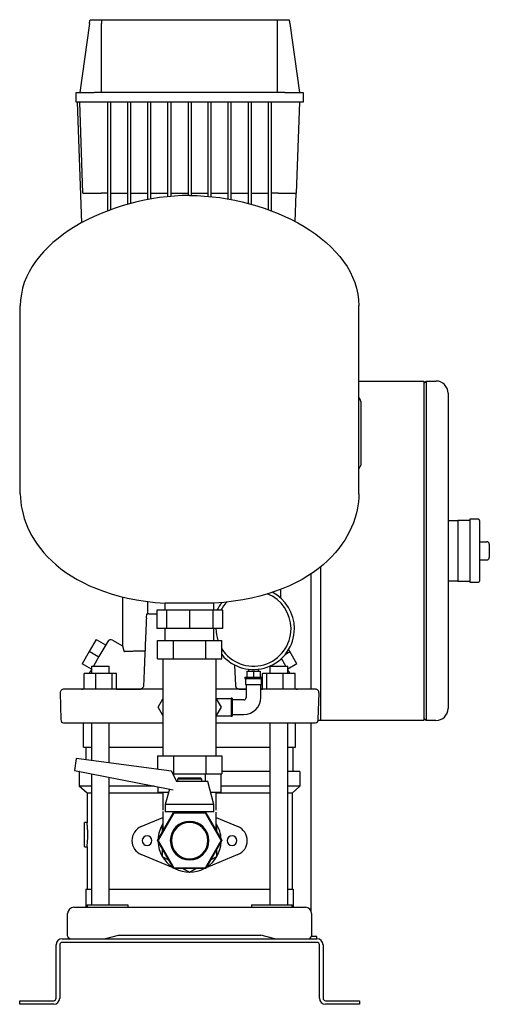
# Model space of a CAD drawing. Header units: millimetres. Extents: x 19 to 1284, y 12 to 824.
# Tile 3 of 3: x 897 to 1284, y 12 to 824. Entities that reach past the tile are written whole.
import ezdxf

# ---------------------------------------------------------------- set-up
doc = ezdxf.new("R2010")
doc.units = ezdxf.units.MM

msp = doc.modelspace()

# ---------------------------------------------------------------- linework, layer by layer
at = {"color": 7, "linetype": 'Continuous', "lineweight": 25}
for p, q in [((954.68, 821.06), (946.68, 764.14)), ((955.12, 824.14), (964.67, 824.14)), ((964.67, 824.14), (1109.69, 824.14)), ((964.68, 764.14), (964.68, 821.06)), ((1109.68, 764.14), (1109.68, 821.06)), ((1109.69, 824.14), (1119.25, 824.14)), ((1119.68, 821.06), (1127.68, 764.14)), ((943.68, 756.14), (943.68, 764.14)), ((943.68, 764.14), (958.68, 764.14)), ((1115.68, 764.14), (958.68, 764.14)), ((1115.68, 764.14), (1130.68, 764.14)), ((1130.68, 764.14), (1130.68, 756.14)), ((958.68, 756.14), (943.68, 756.14)), ((948.41, 656.59), (944.93, 756.14)), ((949.31, 681.04), (946.68, 756.14)), ((1115.68, 756.14), (958.68, 756.14)), ((969.68, 666.45), (969.68, 756.14)), ((972.18, 667.33), (972.18, 756.14)), ((986.25, 671.85), (986.25, 756.14)), ((988.75, 672.53), (988.75, 756.14)), ((1002.81, 675.72), (1002.81, 756.14)), ((1005.31, 676.21), (1005.31, 756.14)), ((1019.37, 678.14), (1019.37, 756.14)), ((1021.87, 678.43), (1021.87, 756.14)), ((1035.93, 756.14), (1035.93, 679.09)), ((1038.43, 756.14), (1038.43, 679.09)), ((1052.5, 678.43), (1052.5, 756.14)), ((1055, 678.14), (1055, 756.14)), ((1069.06, 676.21), (1069.06, 756.14)), ((1071.56, 675.72), (1071.56, 756.14)), ((1085.62, 672.53), (1085.62, 756.14)), ((1088.12, 671.85), (1088.12, 756.14)), ((1102.18, 667.33), (1102.18, 756.14)), ((1104.68, 666.45), (1104.68, 756.14)), ((1130.68, 756.14), (1115.68, 756.14)), ((1127.68, 756.14), (1125.06, 681.04)), ((969.68, 681.04), (964.3, 681.04)), ((972.18, 681.04), (986.25, 681.04)), ((988.75, 681.04), (1002.81, 681.04)), ((1005.31, 681.04), (1019.37, 681.04)), ((1021.87, 681.04), (1035.93, 681.04)), ((1038.43, 681.04), (1052.5, 681.04)), ((1055, 681.04), (1069.06, 681.04)), ((1071.56, 681.04), (1085.62, 681.04)), ((1088.12, 681.04), (1102.18, 681.04)), ((1110.07, 681.04), (1104.68, 681.04)), ((1124.24, 657.53), (1125.06, 681.04)), ((897.68, 433.14), (897.68, 588.14)), ((1176.68, 433.14), (1176.68, 588.14)), ((1176.68, 526.14), (1230.18, 526.14)), ((1230.18, 526.14), (1230.18, 506.14)), ((1230.18, 524.14), (1232.18, 526.14)), ((1232.18, 526.14), (1232.18, 506.14)), ((1232.18, 526.14), (1240.18, 526.14)), ((1176.68, 512.29), (1177.85, 510.54)), ((1250.18, 516.14), (1250.18, 506.14)), ((1178.1, 509.96), (1177.85, 510.54)), ((1178.16, 509.73), (1177.99, 510.06)), ((1178.14, 509.51), (1178.14, 509.51)), ((1178.14, 509.51), (1178.18, 509.39)), ((1178.18, 506.11), (1178.18, 459.97)), ((1230.18, 506.14), (1230.18, 266.14)), ((1232.18, 506.14), (1232.18, 266.14)), ((1250.18, 506.14), (1250.18, 266.14)), ((1176.68, 453.79), (1177.85, 455.54)), ((1250.18, 411.14), (1258.18, 411.14)), ((1268.18, 411.14), (1258.18, 411.14)), ((1258.18, 411.14), (1258.18, 401.14)), ((1275.18, 412.14), (1268.18, 412.14)), ((1268.18, 412.14), (1268.18, 386.14)), ((1276.18, 411.14), (1276.18, 361.14)), ((1258.18, 401.14), (1258.18, 386.14)), ((1276.18, 393.64), (1282.18, 393.64)), ((1284.18, 391.64), (1284.18, 380.64)), ((1258.18, 386.14), (1258.18, 371.14)), ((1268.18, 386.14), (1268.18, 360.14)), ((1276.18, 378.64), (1282.18, 378.64)), ((1137.18, 367.03), (1137.18, 272.04)), ((1145.18, 373), (1145.18, 266.14)), ((1145.18, 373), (1145.18, 256.14)), ((1258.18, 371.14), (1258.18, 361.14)), ((1258.18, 361.14), (1250.18, 361.14)), ((1258.18, 361.14), (1268.18, 361.14)), ((1268.18, 360.14), (1275.18, 360.14)), ((1112.18, 354.27), (1112.18, 347.23)), ((981.94, 348.17), (981.94, 307.73)), ((1002.44, 344.39), (1002.62, 334.04)), ((1057.18, 342.83), (1017.18, 342.83)), ((1017.18, 337.14), (1017.18, 342.83)), ((1057.18, 337.14), (1057.18, 342.83)), ((1003.69, 334.04), (1010.12, 334.04)), ((1010.12, 337.14), (1010.12, 322.14)), ((1018.05, 337.14), (1010.12, 337.14)), ((1018.05, 337.14), (1018.05, 322.14)), ((1037.18, 337.14), (1018.05, 337.14)), ((1037.18, 337.14), (1037.18, 322.14)), ((1056.32, 337.14), (1037.18, 337.14)), ((1056.32, 337.14), (1056.32, 322.14)), ((1064.24, 337.14), (1056.32, 337.14)), ((1064.24, 337.14), (1064.24, 322.14)), ((1018.05, 322.14), (1010.12, 322.14)), ((1017.18, 312.14), (1017.18, 322.14)), ((1037.18, 322.14), (1018.05, 322.14)), ((1056.32, 322.14), (1037.18, 322.14)), ((1064.24, 322.14), (1056.32, 322.14)), ((1057.18, 312.14), (1057.18, 322.14)), ((1058.88, 322.14), (1058.88, 321.94)), ((960.22, 312.96), (954.47, 303)), ((960.22, 312.96), (968.02, 308.46)), ((969.68, 311.34), (962.49, 298.89)), ((973.78, 312.44), (981.94, 307.73)), ((1010.62, 297.14), (1010.62, 312.14)), ((1010.62, 312.14), (1023.9, 312.14)), ((1023.9, 297.14), (1023.9, 312.14)), ((1023.9, 312.14), (1050.46, 312.14)), ((1050.46, 297.14), (1050.46, 312.14)), ((1050.46, 312.14), (1063.74, 312.14)), ((1057.54, 312.14), (1057.18, 313.39)), ((1063.74, 297.14), (1063.74, 312.14)), ((954.47, 303), (948.72, 293.04)), ((962.27, 298.5), (954.47, 303)), ((1116.19, 300.86), (1119.89, 303)), ((1119.89, 303), (1118.88, 304.75)), ((1125.64, 293.04), (1119.89, 303)), ((956.34, 288.64), (948.72, 293.04)), ((962.49, 298.89), (957.96, 291.04)), ((1010.62, 297.14), (1023.9, 297.14)), ((1015.18, 297.14), (1015.18, 282.14)), ((1023.9, 297.14), (1050.46, 297.14)), ((1050.46, 297.14), (1063.74, 297.14)), ((1059.18, 282.14), (1059.18, 297.14)), ((1116.4, 291.04), (1112.83, 297.24)), ((1125.64, 293.04), (1118.03, 288.64)), ((960.05, 285.04), (950.25, 285.04)), ((950.25, 272.04), (950.25, 285.04)), ((955.38, 286.57), (955.17, 286.21)), ((956.34, 291.04), (956.34, 285.04)), ((956.34, 291.04), (970.92, 291.04)), ((960.05, 272.04), (960.05, 285.04)), ((973.44, 285.04), (960.05, 285.04)), ((970.92, 291.04), (970.94, 291.04)), ((970.94, 285.04), (970.94, 291.04)), ((973.44, 272.04), (973.44, 285.04)), ((977.02, 285.04), (973.44, 285.04)), ((977.03, 272.04), (977.02, 285.04)), ((1075.2, 274.96), (1074.47, 291.78)), ((1084.33, 286.94), (1084.33, 281.94)), ((1084.33, 286.94), (1089.83, 286.94)), ((1085.73, 288.44), (1085.73, 286.94)), ((1089.83, 286.94), (1089.83, 281.94)), ((1089.83, 286.94), (1095.33, 286.94)), ((1093.93, 286.94), (1093.93, 288.44)), ((1095.33, 286.94), (1095.33, 281.94)), ((1097.34, 272.04), (1097.34, 285.04)), ((1100.92, 285.04), (1097.34, 285.04)), ((1100.92, 272.04), (1100.92, 285.04)), ((1114.31, 285.04), (1100.92, 285.04)), ((1103.43, 291.04), (1103.43, 285.04)), ((1103.43, 291.04), (1103.45, 291.04)), ((1103.45, 291.04), (1118.03, 291.04)), ((1114.31, 272.04), (1114.31, 285.04)), ((1124.11, 285.04), (1114.31, 285.04)), ((1118.03, 285.04), (1118.03, 291.04)), ((1124.11, 272.04), (1124.11, 285.04)), ((1124.11, 272.36), (1124.11, 285.04)), ((1124.11, 285.04), (1124.11, 285.04)), ((1015.18, 282.14), (1015.18, 232.14)), ((1059.18, 232.14), (1059.18, 282.14)), ((1082.83, 281.94), (1082.83, 280.94)), ((1082.83, 281.94), (1089.83, 281.94)), ((1082.83, 280.94), (1089.83, 280.94)), ((1083.33, 280.94), (1083.33, 275.94)), ((1089.83, 281.94), (1096.83, 281.94)), ((1089.83, 280.94), (1096.83, 280.94)), ((1096.33, 275.94), (1096.33, 280.94)), ((1096.83, 280.94), (1096.83, 281.94)), ((930.53, 268.96), (931.11, 246.96)), ((947.59, 272.04), (933.53, 272.04)), ((1015.18, 272.04), (954.92, 272.04)), ((977.03, 272.04), (997.1, 272.04)), ((977.03, 272.04), (996.32, 272.04)), ((999.24, 275.07), (999.09, 274.17)), ((1083.83, 272.04), (1059.18, 272.04)), ((1075.2, 274.96), (1075.16, 275.07)), ((1075.33, 274.17), (1075.18, 275.07)), ((1075.33, 274.17), (1075.36, 274.12)), ((1078.1, 272.04), (1083.83, 272.04)), ((1083.33, 275.94), (1089.83, 275.94)), ((1083.83, 275.94), (1083.83, 265.14)), ((1089.83, 275.94), (1096.33, 275.94)), ((1095.83, 265.14), (1095.83, 275.94)), ((1095.83, 272.04), (1097.34, 272.04)), ((1119.44, 272.04), (1095.83, 272.04)), ((1125.95, 272.04), (1126.19, 272.04)), ((1140.84, 272.04), (1126.78, 272.04)), ((1143.26, 246.96), (1143.84, 268.96)), ((1011.2, 257.14), (1015.18, 264.04)), ((1071.33, 264.14), (1059.18, 264.14)), ((1059.18, 264.04), (1063.16, 257.14)), ((1072.33, 264.64), (1071.33, 264.64)), ((1071.33, 264.64), (1071.33, 257.14)), ((1072.33, 264.64), (1072.33, 257.14)), ((1081.83, 263.14), (1072.33, 263.14)), ((1230.18, 266.14), (1230.18, 246.14)), ((1232.18, 266.14), (1232.18, 246.14)), ((1250.18, 266.14), (1250.18, 256.14)), ((1015.18, 250.25), (1011.2, 257.14)), ((1063.16, 257.14), (1059.18, 250.25)), ((1071.33, 257.14), (1071.33, 249.64)), ((1072.33, 257.14), (1072.33, 249.64)), ((1145.18, 256.14), (1145.18, 246.14)), ((949.83, 224.14), (949.83, 244.14)), ((956.34, 244.14), (956.34, 213.14)), ((970.94, 211.2), (970.94, 244.14)), ((1059.18, 250.14), (1071.33, 250.14)), ((1071.33, 249.64), (1072.33, 249.64)), ((1072.33, 251.14), (1081.83, 251.14)), ((1103.43, 244.14), (1103.43, 94.14)), ((1118.03, 94.14), (1118.03, 244.14)), ((1124.53, 224.14), (1124.53, 244.14)), ((1137.18, 244.14), (1137.18, 89.32)), ((1145.18, 246.14), (1143.12, 246.14)), ((1230.18, 246.14), (1145.18, 246.14)), ((1232.18, 246.14), (1230.18, 248.14)), ((1240.18, 246.14), (1232.18, 246.14)), ((1015.18, 232.14), (1015.18, 217.14)), ((1059.18, 217.14), (1059.18, 232.14)), ((949.83, 224.14), (956.36, 224.14)), ((951.83, 213.74), (951.83, 224.14)), ((970.94, 224.14), (1015.18, 224.14)), ((1059.18, 224.14), (1103.43, 224.14)), ((1118, 224.14), (1124.53, 224.14)), ((1122.53, 204.14), (1122.53, 224.14)), ((943.59, 214.83), (942.28, 204.94)), ((1022.35, 204.38), (943.59, 214.83)), ((1010.62, 217.14), (1010.62, 205.94)), ((1010.62, 217.14), (1023.9, 217.14)), ((1023.9, 217.14), (1023.9, 202.14)), ((1023.9, 217.14), (1050.46, 217.14)), ((1050.46, 217.14), (1050.46, 202.14)), ((1050.46, 217.14), (1063.74, 217.14)), ((1063.74, 217.14), (1063.74, 202.14)), ((942.28, 204.94), (1019.54, 189.92)), ((946.18, 204.14), (946.18, 192.14)), ((946.39, 204.14), (946.18, 204.14)), ((1026.75, 195.79), (1022.35, 204.38)), ((1103.43, 204.14), (1063.74, 204.14)), ((1128.18, 204.14), (1118.03, 204.14)), ((1128.18, 204.14), (1128.18, 192.14)), ((956.34, 202.21), (956.34, 94.14)), ((970.94, 94.14), (970.94, 199.37)), ((1023.49, 202.14), (1023.9, 202.14)), ((1023.9, 202.14), (1050.46, 202.14)), ((1024.19, 200.78), (1024.19, 202.14)), ((1037.18, 195.79), (1026, 195.79)), ((1028.18, 198.79), (1027.18, 197.79)), ((1027.18, 197.79), (1027.18, 195.79)), ((1037.18, 197.79), (1027.18, 197.79)), ((1028.18, 198.79), (1037.18, 198.79)), ((1037.18, 198.79), (1046.18, 198.79)), ((1047.18, 197.79), (1037.18, 197.79)), ((1052.18, 195.79), (1037.18, 195.79)), ((1047.18, 197.79), (1046.18, 198.79)), ((1047.18, 195.79), (1047.18, 197.79)), ((1050.17, 195.79), (1050.17, 202.14)), ((1050.46, 202.14), (1063.74, 202.14)), ((1057.18, 177.04), (1052.18, 195.79)), ((1063.16, 187.14), (1063.16, 202.14)), ((956.34, 192.14), (946.18, 192.14)), ((952.68, 186.14), (946.18, 192.14)), ((1008.13, 192.14), (970.94, 192.14)), ((1011.2, 187.14), (1011.2, 191.54)), ((1011.2, 187.14), (1019.88, 187.14)), ((1015.18, 187.14), (1015.18, 172.14)), ((1020.56, 189.69), (1017.18, 177.04)), ((1019.54, 189.92), (1023.66, 188.98)), ((1054.49, 187.14), (1063.16, 187.14)), ((1059.18, 172.14), (1059.18, 187.14)), ((1103.43, 192.14), (1063.16, 192.14)), ((1128.18, 192.14), (1118.03, 192.14)), ((1121.68, 186.14), (1128.18, 192.14)), ((956.34, 186.14), (952.68, 186.14)), ((952.68, 186.14), (952.68, 162.14)), ((1015.18, 186.14), (970.94, 186.14)), ((1103.43, 186.14), (1059.18, 186.14)), ((1121.68, 186.14), (1118.03, 186.14)), ((1121.68, 186.14), (1121.68, 107.14)), ((1015.18, 171.24), (1015.18, 155.04)), ((1017.18, 177.04), (1017.18, 170.79)), ((1037.18, 177.04), (1017.18, 177.04)), ((1037.18, 170.79), (1017.18, 170.79)), ((1027.18, 170.79), (1027.18, 169.64)), ((1057.18, 177.04), (1037.18, 177.04)), ((1057.18, 170.79), (1037.18, 170.79)), ((1047.18, 169.64), (1047.18, 170.79)), ((1057.18, 170.79), (1057.18, 177.04)), ((1059.18, 155.04), (1059.18, 170.53)), ((997.36, 158.67), (1015.18, 166.12)), ((1010.62, 147.14), (1023.9, 170.14)), ((1024.19, 169.64), (1011.2, 147.14)), ((1023.9, 170.14), (1027.18, 170.14)), ((1050.17, 169.64), (1024.19, 169.64)), ((1047.18, 170.14), (1050.46, 170.14)), ((1063.16, 147.14), (1050.17, 169.64)), ((1050.46, 170.14), (1063.74, 147.14)), ((1059.18, 166.12), (1077, 158.67)), ((952.68, 162.14), (950.68, 162.14)), ((950.68, 152.14), (950.68, 162.14)), ((1015.18, 160.42), (1014.68, 160.13)), ((1014.68, 160.13), (1014.68, 154.17)), ((1059.68, 160.13), (1059.18, 160.42)), ((1059.68, 154.17), (1059.68, 160.13)), ((950.68, 142.14), (950.68, 152.14)), ((1023.9, 124.14), (1010.62, 147.14)), ((1011.2, 147.14), (1024.19, 124.64)), ((1050.17, 124.64), (1063.16, 147.14)), ((1063.74, 147.14), (1050.46, 124.14)), ((950.68, 142.14), (952.68, 142.14)), ((952.68, 142.14), (952.68, 107.14)), ((1014.68, 140.11), (1014.68, 134.15)), ((1059.68, 134.15), (1059.68, 140.11)), ((1023.62, 124.63), (997.36, 135.61)), ((1014.68, 134.15), (1019.85, 131.17)), ((1077, 135.61), (1050.74, 124.63)), ((1054.52, 131.17), (1059.68, 134.15)), ((1050.46, 124.14), (1023.9, 124.14)), ((1024.19, 124.64), (1050.17, 124.64)), ((1027.15, 123.15), (1024.79, 124.14)), ((1032.02, 124.14), (1037.18, 121.16)), ((1037.18, 121.16), (1042.35, 124.14)), ((1049.57, 124.14), (1047.21, 123.15)), ((951.68, 107.14), (951.68, 92.14)), ((951.68, 107.14), (956.34, 107.14)), ((970.94, 107.14), (1103.43, 107.14)), ((1118.03, 107.14), (1122.68, 107.14)), ((1122.68, 107.14), (1122.68, 92.14)), ((941.68, 92.14), (961.88, 92.14)), ((952.68, 94.14), (952.68, 92.14)), ((952.68, 94.14), (974.02, 94.14)), ((961.88, 92.14), (1112.48, 92.14)), ((974.02, 94.14), (986.21, 94.14)), ((986.21, 94.14), (986.21, 92.14)), ((1088.15, 94.14), (1088.15, 92.14)), ((1088.15, 94.14), (1100.34, 94.14)), ((1100.34, 94.14), (1121.68, 94.14)), ((1112.48, 92.14), (1132.68, 92.14)), ((1121.68, 92.14), (1121.68, 94.14)), ((936.68, 68.67), (936.68, 87.14)), ((1137.68, 87.14), (1137.68, 68.67)), ((932.18, 66.14), (1142.18, 66.14)), ((966.98, 66.14), (978.48, 69.14)), ((978.48, 69.14), (1095.88, 69.14)), ((1107.38, 66.14), (1095.88, 69.14)), ((1107.18, 66.14), (1107.18, 66.19)), ((1142.18, 68.14), (1137.51, 68.14)), ((1142.18, 66.14), (1142.18, 68.14)), ((927.18, 17.14), (927.18, 61.14)), ((930.18, 61.14), (930.18, 17.14)), ((1142.18, 63.14), (932.18, 63.14)), ((1144.18, 17.14), (1144.18, 61.14)), ((1147.18, 61.14), (1147.18, 17.14)), ((897.18, 12.14), (897.18, 15.14)), ((897.18, 15.14), (902.18, 15.14)), ((902.18, 12.14), (897.18, 12.14)), ((902.18, 15.14), (925.18, 15.14)), ((925.18, 12.14), (902.18, 12.14)), ((1149.18, 15.14), (1172.18, 15.14)), ((1172.18, 12.14), (1149.18, 12.14)), ((1172.18, 15.14), (1177.18, 15.14)), ((1177.18, 12.14), (1172.18, 12.14)), ((1177.18, 15.14), (1177.18, 12.14))]:
    msp.add_line(p, q, dxfattribs=at)
for centre, radius, start, end in [((1240.18, 516.14), 10, 0, 90), ((1176.18, 509.43), 2, 358.58123, 33.72088), ((1176.18, 456.65), 2, 326.30993, 0), ((1275.18, 411.14), 1, 0, 90), ((1282.18, 391.64), 2, 0, 90), ((1282.18, 380.64), 2, 270, 0), ((1275.18, 361.14), 1, 270, 360), ((1089.83, 321.94), 30.95, 0, 68.40994), ((1089.83, 321.94), 33.75, 0, 62.64259), ((1089.83, 321.94), 33.75, 140.03014, 153.23255), ((1089.83, 321.94), 30.95, 134.73947, 150.58613), ((1089.83, 321.94), 30.95, 180, 198.45983), ((1089.83, 321.94), 33.75, 219.36755, 0), ((1089.83, 321.94), 30.95, 212.53815, 0), ((972.28, 309.84), 3, 60.0187, 150), ((933.53, 269.04), 3, 90.0005, 181.5), ((948.18, 279.04), 7, 270, 287.29222), ((1126.19, 279.04), 7, 252.73875, 270), ((1140.84, 269.04), 3, 358.5, 89.9995), ((1081.83, 265.14), 2, 270, 0), ((1081.83, 265.14), 14, 270, 0), ((1240.18, 256.14), 10, 270, 0), ((934.11, 247.04), 3, 181.5, 255.22028), ((1140.26, 247.04), 3, 284.75849, 358.48043), ((1037.18, 147.14), 15.88, 0, 180), ((1002.18, 147.14), 12.5, 112.68809, 180), ((1037.18, 147.14), 26, 147.79577, 177.79577), ((1037.18, 147.14), 15, 0, 180), ((1037.18, 147.14), 26, 2.20423, 32.20423), ((1072.18, 147.14), 12.5, 292.68809, 67.31191), ((1002.18, 147.14), 12.5, 180, 247.31191), ((1002.18, 147.14), 4, 0, 180), ((1002.18, 147.14), 4, 180, 0), ((1037.18, 147.14), 15.88, 180, 0), ((1037.18, 147.14), 15, 180, 0), ((1072.18, 147.14), 4, 0, 180), ((1072.18, 147.14), 4, 180, 0), ((1037.18, 147.14), 26, 182.20423, 237.79577), ((1037.18, 147.14), 26, 302.20423, 357.79577), ((1037.18, 147.14), 26, 242.20423, 297.79577), ((941.68, 87.14), 5, 90, 180), ((1132.68, 87.14), 5, 0, 90), ((932.18, 61.14), 5, 90, 180), ((1142.18, 61.14), 5, 0, 90), ((932.18, 61.14), 2, 90, 180), ((1142.18, 61.14), 2, 0, 90), ((925.18, 17.14), 2, 270, 0), ((925.18, 17.14), 5, 270, 0), ((1149.18, 17.14), 5, 180, 270), ((1149.18, 17.14), 2, 180, 270)]:
    msp.add_arc(centre, radius, start, end, dxfattribs=at)
for points in [[(954.68, 821.06), (954.83, 822.09), (954.97, 823.12), (955.12, 824.14)], [(964.67, 824.14), (964.68, 823.12), (964.68, 822.09), (964.68, 821.06)], [(1109.68, 821.06), (1109.68, 822.09), (1109.69, 823.12), (1109.69, 824.14)], [(1119.25, 824.14), (1119.39, 823.12), (1119.54, 822.09), (1119.68, 821.06)], [(1037.18, 679.14), (971.67, 679.14), (897.68, 641.29), (897.68, 588.14)], [(1037.18, 679.14), (1102.7, 679.14), (1176.68, 641.29), (1176.68, 588.14)], [(897.68, 433.14), (897.68, 399.55), (926.87, 349.3), (1017.18, 342.83)], [(1176.68, 433.14), (1176.68, 399.55), (1147.49, 349.3), (1057.18, 342.83)], [(1003.69, 334.04), (1003.39, 334.04), (1003.1, 334.04), (1002.81, 334.04)]]:
    msp.add_open_spline(points, degree=3, dxfattribs=at)
for points, knots in [([(949.31, 681.04), (949.31, 681.04), (949.38, 681.04), (949.73, 681.04), (949.99, 681.04), (950.72, 681.04), (951.19, 681.04), (952.31, 681.04), (952.96, 681.04), (954.43, 681.04), (955.23, 681.04), (956.95, 681.04), (957.85, 681.04), (959.7, 681.04), (960.64, 681.04), (962.5, 681.04), (963.41, 681.04), (964.3, 681.04)], [0, 0, 0, 0, 0.125, 0.125, 0.25, 0.25, 0.375, 0.375, 0.5, 0.5, 0.625, 0.625, 0.75, 0.75, 0.875, 0.875, 1, 1, 1, 1]), ([(1110.07, 681.04), (1110.95, 681.04), (1111.87, 681.04), (1113.73, 681.04), (1114.67, 681.04), (1116.51, 681.04), (1117.42, 681.04), (1119.13, 681.04), (1119.94, 681.04), (1121.4, 681.04), (1122.06, 681.04), (1123.18, 681.04), (1123.64, 681.04), (1124.37, 681.04), (1124.64, 681.04), (1124.98, 681.04), (1125.06, 681.04), (1125.06, 681.04)], [0, 0, 0, 0, 0.125, 0.125, 0.25, 0.25, 0.375, 0.375, 0.5, 0.5, 0.625, 0.625, 0.75, 0.75, 0.875, 0.875, 1, 1, 1, 1]), ([(1178.18, 509.39), (1178.18, 509.34), (1178.18, 509.3), (1178.18, 509.02), (1178.18, 508.39), (1178.18, 507.37), (1178.18, 506.55), (1178.18, 506.11)], [0, 0, 0, 0, 0.044857, 0.255125, 0.452818, 0.702806, 1, 1, 1, 1]), ([(1178.18, 459.97), (1178.18, 459.46), (1178.18, 459), (1178.18, 458.2), (1178.18, 457.85), (1178.18, 457.27), (1178.18, 457.05), (1178.18, 456.73), (1178.18, 456.65), (1178.18, 456.65)], [0, 0, 0, 0, 0.25, 0.25, 0.5, 0.5, 0.75, 0.75, 1, 1, 1, 1]), ([(1001.6, 330.66), (1001.66, 331.06), (1001.74, 332.2), (1001.94, 333.32), (1002.07, 334.04)], [0, 0, 0, 0, 0.355959, 1, 1, 1, 1]), ([(1002.07, 334.04), (1002.1, 334.04), (1002.15, 334.04), (1002.23, 334.04), (1002.31, 334.04), (1002.43, 334.04), (1002.59, 334.04), (1002.74, 334.04), (1002.81, 334.04)], [0, 0, 0, 0, 0.126846, 0.254064, 0.382154, 0.51161, 0.758705, 1, 1, 1, 1]), ([(1001.6, 330.66), (1001.4, 326.39), (1000.98, 317.01), (1000.4, 302.85), (999.81, 288.59), (999.42, 279.43), (999.24, 275.07)], [0, 0, 0, 0, 0.229929, 0.505447, 0.764215, 1, 1, 1, 1]), ([(981.94, 307.73), (981.94, 307.73), (981.94, 307.73), (981.94, 307.71), (981.95, 307.69), (981.96, 307.66), (981.97, 307.61), (981.98, 307.56), (982, 307.5), (982.01, 307.43), (982.03, 307.35), (982.05, 307.26), (982.08, 307.16), (982.11, 307.01), (982.17, 306.8), (982.24, 306.5), (982.31, 306.17), (982.4, 305.79), (982.5, 305.38), (982.56, 305.08), (982.6, 304.93)], [0, 0, 0, 0, 0.039381, 0.0787241, 0.1180571, 0.1574082, 0.1968054, 0.2362765, 0.2758494, 0.3155514, 0.3554099, 0.3954519, 0.4357038, 0.4761919, 0.561161, 0.6467728, 0.7332501, 0.8208096, 0.9096597, 1, 1, 1, 1]), ([(982.6, 304.93), (982.62, 304.85), (982.65, 304.7), (982.71, 304.49), (982.76, 304.29), (982.84, 304.05), (982.93, 303.79), (983.05, 303.54), (983.17, 303.35), (983.27, 303.23), (983.36, 303.16), (983.43, 303.13), (983.48, 303.12), (983.51, 303.12)], [0, 0, 0, 0, 0.080738, 0.160081, 0.238092, 0.314839, 0.452632, 0.582353, 0.699116, 0.808691, 0.875257, 0.938929, 1, 1, 1, 1]), ([(1000.42, 303.4), (999.57, 303.39), (997.14, 303.35), (993.71, 303.29), (990.17, 303.23), (987.31, 303.18), (985.03, 303.15), (984.01, 303.13), (983.51, 303.12)], [0, 0, 0, 0, 0.101767, 0.290491, 0.474676, 0.654322, 0.82943, 1, 1, 1, 1]), ([(954.75, 285.04), (954.77, 285.17), (954.8, 285.53), (954.98, 285.85), (955.08, 286.06)], [0, 0, 0, 0, 0.360877, 1, 1, 1, 1]), ([(956.36, 288.27), (956.18, 287.96), (955.76, 287.22), (955.23, 286.32), (955.14, 286.16), (955.08, 286.06)], [0, 0, 0, 0, 0.227668, 0.530911, 1, 1, 1, 1]), ([(956.28, 288.08), (956, 287.61), (955.58, 286.9), (955.43, 286.65), (955.38, 286.57)], [0, 0, 0, 0, 0.65725, 1, 1, 1, 1]), ([(1119.28, 286.06), (1119.26, 286.1), (1119.21, 286.18), (1118.84, 286.82), (1118.32, 287.72), (1118.03, 288.23)], [0, 0, 0, 0, 0.303754, 0.6101222, 1, 1, 1, 1]), ([(1119.09, 286.39), (1119.02, 286.51), (1118.86, 286.79), (1118.35, 287.63), (1118.08, 288.08)], [0, 0, 0, 0, 0.454758, 1, 1, 1, 1]), ([(1119.61, 285.04), (1119.6, 285.17), (1119.56, 285.53), (1119.39, 285.85), (1119.28, 286.06)], [0, 0, 0, 0, 0.360877, 1, 1, 1, 1]), ([(954.92, 272.04), (954.07, 272.04), (953.26, 272.04), (951.74, 272.04), (951.05, 272.04), (949.79, 272.04), (949.22, 272.04), (948.28, 272.04), (947.89, 272.04), (947.59, 272.04)], [0, 0, 0, 0, 0.25, 0.25, 0.5, 0.5, 0.75, 0.75, 1, 1, 1, 1]), ([(999.09, 274.17), (998.95, 273.78), (998.78, 273.48), (998.46, 273.09), (998.34, 272.97), (998.1, 272.75), (997.97, 272.65), (997.56, 272.39), (997.28, 272.26), (996.67, 272.08), (996.37, 272.04), (996.06, 272.04)], [0, 0, 0, 0, 0.25, 0.25, 0.375, 0.375, 0.5, 0.5, 0.75, 0.75, 1, 1, 1, 1]), ([(1077.72, 272.07), (1077.53, 272.1), (1077.15, 272.16), (1076.53, 272.42), (1075.99, 272.87), (1075.59, 273.46), (1075.41, 273.96), (1075.33, 274.17)], [0, 0, 0, 0, 0.147973, 0.288992, 0.553925, 0.794645, 1, 1, 1, 1]), ([(1126.78, 272.04), (1126.48, 272.04), (1126.08, 272.04), (1125.13, 272.04), (1124.57, 272.04), (1123.31, 272.04), (1122.6, 272.04), (1121.09, 272.04), (1120.29, 272.04), (1119.44, 272.04)], [0, 0, 0, 0, 0.25, 0.25, 0.5, 0.5, 0.75, 0.75, 1, 1, 1, 1]), ([(933.34, 244.14), (933.34, 244.14), (933.25, 244.14), (933.58, 244.14), (934.35, 244.14), (935.56, 244.14), (937.02, 244.14), (938.62, 244.14), (940.28, 244.14), (941.89, 244.14), (943.39, 244.14), (944.64, 244.14), (945.62, 244.14), (946.33, 244.14), (946.87, 244.14), (947.19, 244.14), (947.31, 244.14)], [0, 0, 0, 0, 0.002094, 0.148585, 0.283562, 0.407025, 0.518974, 0.619408, 0.708326, 0.785729, 0.851616, 0.905987, 0.939207, 0.96595, 0.986214, 1, 1, 1, 1]), ([(947.31, 244.14), (947.35, 244.14), (947.44, 244.14), (947.57, 244.14), (947.71, 244.14), (947.86, 244.14), (948.02, 244.14), (948.18, 244.14), (948.35, 244.14), (948.52, 244.14), (948.7, 244.14), (948.89, 244.14), (949.08, 244.14), (949.28, 244.14), (949.48, 244.14), (949.69, 244.14), (949.9, 244.14), (950.11, 244.14), (950.47, 244.14), (951.25, 244.14), (952.27, 244.14), (953.34, 244.14), (954.06, 244.14), (954.64, 244.14), (954.99, 244.14), (955.13, 244.14)], [0, 0, 0, 0, 0.031864, 0.063318, 0.09439, 0.125109, 0.155502, 0.185589, 0.215393, 0.244931, 0.274224, 0.303304, 0.3322, 0.360893, 0.389335, 0.417477, 0.445262, 0.472669, 0.499728, 0.581308, 0.748982, 0.833757, 0.903693, 0.959092, 1, 1, 1, 1]), ([(955.13, 244.14), (960.43, 244.14), (970.47, 244.14), (986.75, 244.14), (1001.47, 244.14), (1011.39, 244.14), (1015.18, 244.14)], [0, 0, 0, 0, 0.271577, 0.51492, 0.814725, 1, 1, 1, 1]), ([(1059.18, 244.14), (1063.25, 244.14), (1072.59, 244.14), (1087.32, 244.14), (1103.34, 244.14), (1113.94, 244.14), (1119.23, 244.14)], [0, 0, 0, 0, 0.198798, 0.456841, 0.728421, 1, 1, 1, 1]), ([(1119.23, 244.14), (1119.34, 244.14), (1119.56, 244.14), (1119.92, 244.14), (1120.33, 244.14), (1120.78, 244.14), (1121.28, 244.14), (1122.01, 244.14), (1122.96, 244.14), (1123.85, 244.14), (1124.53, 244.14), (1124.99, 244.14), (1125.42, 244.14), (1125.82, 244.14), (1126.18, 244.14), (1126.51, 244.14), (1126.8, 244.14), (1126.97, 244.14), (1127.05, 244.14)], [0, 0, 0, 0, 0.028762, 0.062653, 0.101645, 0.145737, 0.194965, 0.249404, 0.367674, 0.499556, 0.561958, 0.624301, 0.686771, 0.749509, 0.812346, 0.874908, 0.937394, 1, 1, 1, 1]), ([(1127.05, 244.14), (1127.13, 244.14), (1127.46, 244.14), (1128.17, 244.14), (1129.22, 244.14), (1130.54, 244.14), (1132.04, 244.14), (1133.6, 244.14), (1135.13, 244.14), (1136.6, 244.14), (1137.98, 244.14), (1139.22, 244.14), (1140.2, 244.14), (1140.89, 244.14), (1140.98, 244.14), (1141.02, 244.14)], [0, 0, 0, 0, 0.008787, 0.035429, 0.078225, 0.129827, 0.194192, 0.271319, 0.347587, 0.433232, 0.528253, 0.632649, 0.746422, 0.86957, 1, 1, 1, 1]), ([(953.28, 152.14), (953.28, 152.24), (953.28, 152.45), (953.27, 152.77), (953.27, 153.08), (953.27, 153.4), (953.26, 153.72), (953.26, 154.04), (953.25, 154.36), (953.24, 154.69), (953.23, 155.01), (953.22, 155.33), (953.2, 155.65), (953.18, 156.15), (953.15, 156.85), (953.1, 157.64), (953.04, 158.45), (952.98, 159.22), (952.92, 159.91), (952.86, 160.5), (952.81, 160.98), (952.77, 161.35), (952.74, 161.62), (952.72, 161.82), (952.7, 161.96), (952.69, 162.07), (952.68, 162.13), (952.68, 162.14), (952.68, 162.14)], [0, 0, 0, 0, 0.019773, 0.03974, 0.059899, 0.080251, 0.100797, 0.121537, 0.142471, 0.163599, 0.184922, 0.20644, 0.228153, 0.25006, 0.309238, 0.374584, 0.426707, 0.499807, 0.57223, 0.624425, 0.689978, 0.749422, 0.793102, 0.836012, 0.878155, 0.919533, 0.960147, 1, 1, 1, 1]), ([(952.68, 142.14), (952.68, 142.14), (952.68, 142.14), (952.69, 142.16), (952.69, 142.18), (952.69, 142.22), (952.7, 142.26), (952.7, 142.32), (952.71, 142.39), (952.72, 142.47), (952.73, 142.56), (952.74, 142.66), (952.76, 142.77), (952.78, 142.97), (952.81, 143.3), (952.86, 143.78), (952.92, 144.36), (952.98, 145.06), (953.04, 145.83), (953.1, 146.64), (953.15, 147.43), (953.19, 148.23), (953.22, 148.94), (953.24, 149.59), (953.26, 150.24), (953.27, 150.88), (953.28, 151.51), (953.28, 151.93), (953.28, 152.14)], [0, 0, 0, 0, 0.019787, 0.039762, 0.059926, 0.080279, 0.100822, 0.121555, 0.142477, 0.16359, 0.184893, 0.206386, 0.228071, 0.249947, 0.309466, 0.375099, 0.427399, 0.499815, 0.573053, 0.625157, 0.690552, 0.74977, 0.793422, 0.836292, 0.878383, 0.919697, 0.960235, 1, 1, 1, 1]), ([(938.62, 66.14), (937.99, 66.54), (937.5, 66.96), (936.85, 67.81), (936.68, 68.24), (936.68, 68.67)], [0, 0, 0, 0, 0.5, 0.5, 1, 1, 1, 1]), ([(1135.74, 66.14), (1136.38, 66.54), (1136.87, 66.96), (1137.52, 67.81), (1137.68, 68.24), (1137.68, 68.67)], [0, 0, 0, 0, 0.5, 0.5, 1, 1, 1, 1])]:
    msp.add_open_spline(points, degree=3, knots=knots, dxfattribs=at)

doc.saveas('drawing.dxf')
